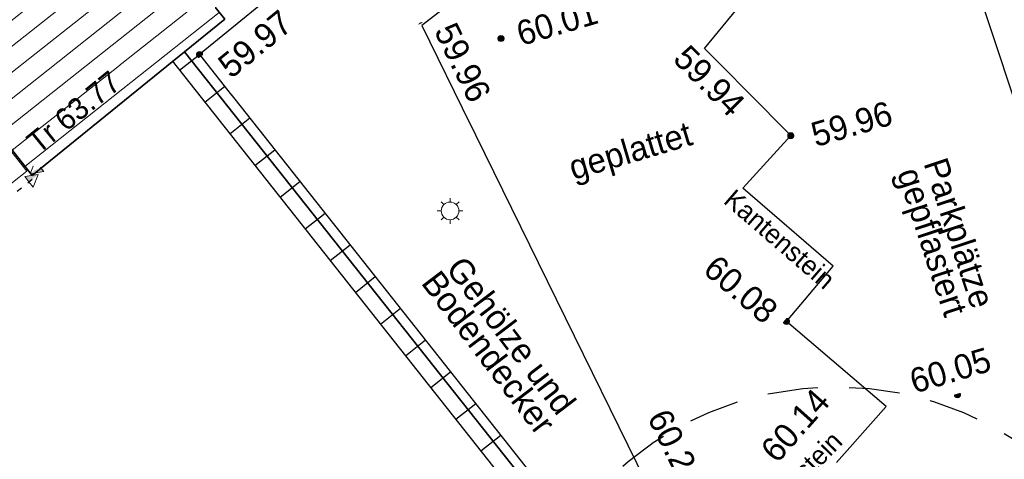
# Model space of a CAD drawing. Header units: metres. Extents: x 32365810 to 32367010, y 5620411 to 5622366.
# Tile 96 of 198: x 32366190 to 32366208, y 5622057 to 5622065. Entities that reach past the tile are written whole.
import ezdxf

# ---------------------------------------------------------------- set-up
doc = ezdxf.new("R2010")
doc.units = ezdxf.units.M
for name, pattern in [('1000.100', [0]), ('1000.196', [0.225, 0.075, -0.15]), ('1000.220', [1.5, 0.925, -0.575]), ('1600.1047', [0]), ('1600.2028', [0]), ('1600.2505', [0])]:
    doc.linetypes.add(name, pattern=pattern)
doc.layers.get('0').update_dxf_attribs({"color": 1, "linetype": 'CONTINUOUS'})
for name, color, linetype in [('Beschriftung Topographie', 7, 'CONTINUOUS'), ('Bäume_ gemessen', 7, 'CONTINUOUS'), ('Ebene 32', 7, 'CONTINUOUS'), ('EFB-_ Dachhöhen Bestandsgebäude (NHN)', 7, 'CONTINUOUS'), ('Flurstücke_Grenzpunkte', 11, 'CONTINUOUS'), ('Gebäude', 31, 'CONTINUOUS'), ('Höhen_ gemessen (NHN)', 7, 'CONTINUOUS'), ('Höhentexte_ gemessen (NHN)', 7, 'CONTINUOUS'), ('Symbole Topographie', 7, 'CONTINUOUS'), ('Topographie_ örtl. Aufnahme', 7, 'CONTINUOUS')]:
    doc.layers.add(name, color=color, linetype=linetype)
doc.styles.add('Beschriftung Topographie_ blau', font='Century Gothic.ttf')
doc.styles.add('Dachhöhe NHN_ Bestand_ gemessen', font='Century Gothic.ttf')
doc.styles.add('Flurstücksnummer - K 10 700', font='Arial.ttf')
doc.styles.add('Hausnummern NRW', font='Arial.ttf', dxfattribs={"width": 0.85})
doc.styles.add('Höhe NHN_ gemessen_ blau', font='Century Gothic.ttf')
doc.styles.add('Höhe NHN_ gemessen_ schwarz', font='Century Gothic.ttf')

# ---------------------------------------------------------------- blocks, each defined once
blk = doc.blocks.new('S1000.461')
at = {"color": 0, "lineweight": -2}
for p, q in [((0, 0.345), (0, 0.5)), ((-0.345, 0), (-0.5, 0)), ((-0.245, 0.245), (-0.35, 0.35)), ((0.245, 0.245), (0.35, 0.35)), ((0.345, 0), (0.5, 0)), ((-0.245, -0.245), (-0.35, -0.35)), ((0, -0.345), (0, -0.5)), ((0.245, -0.245), (0.35, -0.35))]:
    blk.add_line(p, q, dxfattribs=at)
blk.add_circle((0, 0), 0.345, dxfattribs=at)
blk = doc.blocks.new('S1000.15')
at = {"color": 0, "lineweight": -2}
for p, q in [((-0.5, 0.05), (-0.485, 0.1)), ((0.495, 0.05), (-0.5, 0.05)), ((-0.5, -0.05), (-0.5, 0)), ((-0.5, 0), (0.5, 0)), ((-0.485, 0.1), (0.49, 0.1)), ((-0.475, 0.15), (-0.455, 0.2)), ((0.475, 0.15), (-0.475, 0.15)), ((-0.455, 0.2), (0.455, 0.2)), ((-0.43, 0.25), (-0.4, 0.3)), ((0.43, 0.25), (-0.43, 0.25)), ((-0.4, 0.3), (0.395, 0.3)), ((-0.355, 0.35), (-0.295, 0.4)), ((0.36, 0.35), (-0.355, 0.35)), ((-0.295, 0.4), (0.3, 0.4)), ((0.22, 0.45), (-0.215, 0.45)), ((0.3, 0.4), (0.22, 0.45)), ((0.395, 0.3), (0.36, 0.35)), ((0.455, 0.2), (0.43, 0.25)), ((0.49, 0.1), (0.475, 0.15)), ((0.5, 0), (0.495, 0.05)), ((0.495, -0.05), (-0.5, -0.05)), ((-0.475, -0.15), (-0.49, -0.1)), ((-0.49, -0.1), (0.485, -0.1)), ((0.475, -0.15), (-0.475, -0.15)), ((-0.43, -0.25), (-0.455, -0.2)), ((-0.455, -0.2), (0.46, -0.2)), ((0.425, -0.25), (-0.43, -0.25)), ((-0.355, -0.35), (-0.4, -0.3)), ((-0.4, -0.3), (0.395, -0.3)), ((0.345, -0.35), (-0.355, -0.35)), ((-0.205, -0.45), (-0.29, -0.4)), ((-0.29, -0.4), (0.285, -0.4)), ((0.2, -0.45), (-0.205, -0.45)), ((0.285, -0.4), (0.345, -0.35)), ((0.395, -0.3), (0.425, -0.25)), ((0.46, -0.2), (0.475, -0.15)), ((0.485, -0.1), (0.495, -0.05))]:
    blk.add_line(p, q, dxfattribs=at)
blk.add_circle((0, 0), 0.5, dxfattribs=at)
blk = doc.blocks.new('S1000.114', base_point=(0, 0.366025))
at = {"lineweight": -2}
blk.add_hatch(color=0, dxfattribs=at).paths.add_polyline_path([(-0.5, -0.5), (0, 0.366026), (0, -0.5)], flags=0)
at = {"color": 0, "lineweight": -2}
for p, q in [((0, 0.366026), (-0.5, -0.5)), ((0.5, -0.5), (0, 0.366026)), ((-0.5, -0.5), (0, -0.5)), ((0, -0.5), (0.5, -0.5))]:
    blk.add_line(p, q, dxfattribs=at)
blk = doc.blocks.new('O805')
at = {"layer": 'Flurstücke_Grenzpunkte', "color": 7, "linetype": '1600.2028', "lineweight": 35}
for p, q in [((32366193.753, 5622064.723), (32366193.015, 5622064.125)), ((32366193.015, 5622064.125), (32366211.506, 5622040.8))]:
    blk.add_line(p, q, dxfattribs=at)
blk = doc.blocks.new('O1125')
at = {"layer": 'Flurstücke_Grenzpunkte', "color": 7, "linetype": '1600.2028', "lineweight": 35}
for p, q in [((32366190.222, 5622061.86), (32366179.062, 5622076.018)), ((32366193.015, 5622064.125), (32366190.463, 5622062.055)), ((32366193.015, 5622064.125), (32366211.506, 5622040.8)), ((32366190.463, 5622062.055), (32366190.222, 5622061.86))]:
    blk.add_line(p, q, dxfattribs=at)
blk = doc.blocks.new('O1248')
at = {"layer": 'Flurstücke_Grenzpunkte', "color": 7, "linetype": '1600.2028', "lineweight": 35}
for p, q in [((32366182.581, 5622078.818), (32366180.091, 5622076.826)), ((32366182.581, 5622078.818), (32366190.03, 5622069.422)), ((32366180.091, 5622076.826), (32366179.062, 5622076.018)), ((32366190.222, 5622061.86), (32366179.062, 5622076.018)), ((32366190.03, 5622069.422), (32366193.753, 5622064.723)), ((32366193.753, 5622064.723), (32366193.015, 5622064.125)), ((32366193.015, 5622064.125), (32366190.463, 5622062.055)), ((32366190.463, 5622062.055), (32366190.222, 5622061.86))]:
    blk.add_line(p, q, dxfattribs=at)
at = {"layer": 'Flurstücke_Grenzpunkte', "color": 7, "lineweight": 18, "insert": (32366187.618047, 5622068.642208), "char_height": 0.95, "attachment_point": 8, "rotation": 16.5124674, "line_spacing_factor": 0.69, "style": 'Flurstücksnummer - K 10 700', "bg_fill": 2}
blk.add_mtext('90', dxfattribs=at)
blk = doc.blocks.new('O2591')
at = {"layer": 'Gebäude', "color": 7, "linetype": '1600.2505', "lineweight": 18}
for p, q in [((32366186.493, 5622066.57), (32366190.03, 5622069.422)), ((32366190.03, 5622069.422), (32366193.753, 5622064.723)), ((32366186.493, 5622066.57), (32366190.222, 5622061.86)), ((32366193.015, 5622064.125), (32366193.753, 5622064.723)), ((32366190.463, 5622062.055), (32366193.015, 5622064.125)), ((32366190.222, 5622061.86), (32366190.463, 5622062.055))]:
    blk.add_line(p, q, dxfattribs=at)
at = {"layer": 'Ebene 32', "color": 7, "lineweight": 18, "insert": (32366189.954, 5622065.748), "char_height": 0.7, "attachment_point": 8, "line_spacing_factor": 0.69, "style": 'Hausnummern NRW', "bg_fill": 2}
blk.add_mtext('(1)', dxfattribs=at)
blk = doc.blocks.new('O3095')
at = {"layer": 'Gebäude', "color": 7, "linetype": '1600.2505', "lineweight": 18}
for p, q in [((32366182.05, 5622063.034), (32366186.469, 5622066.553)), ((32366190.124, 5622061.936), (32366186.469, 5622066.553)), ((32366181.894, 5622062.91), (32366182.05, 5622063.034)), ((32366181.894, 5622062.91), (32366185.523, 5622058.3)), ((32366185.523, 5622058.3), (32366190.124, 5622061.936))]:
    blk.add_line(p, q, dxfattribs=at)
at = {"layer": 'Ebene 32', "color": 7, "lineweight": 18, "insert": (32366186.424, 5622062.589), "char_height": 0.7, "attachment_point": 8, "line_spacing_factor": 0.69, "style": 'Hausnummern NRW', "bg_fill": 2}
blk.add_mtext('(2)', dxfattribs=at)
blk = doc.blocks.new('*X989')
at = {"color": 142, "linetype": '1000.100', "lineweight": 25, "true_color": 0x0087cd}
for p, q in [((32366192.927013, 5622063.785931), (32366193.292697, 5622064.075349)), ((32366193.387193, 5622063.20456), (32366193.75286, 5622063.494001)), ((32366193.847374, 5622062.62319), (32366194.21304, 5622062.91263)), ((32366194.307554, 5622062.041819), (32366194.67322, 5622062.331259)), ((32366194.767734, 5622061.460448), (32366195.133401, 5622061.749888)), ((32366195.227915, 5622060.879077), (32366195.593581, 5622061.168517)), ((32366195.688095, 5622060.297705), (32366196.053762, 5622060.587146)), ((32366196.148276, 5622059.716334), (32366196.513942, 5622060.005774)), ((32366196.608456, 5622059.134962), (32366196.974123, 5622059.424403)), ((32366197.068637, 5622058.55359), (32366197.434304, 5622058.843031)), ((32366197.528818, 5622057.972218), (32366197.894485, 5622058.261659)), ((32366197.988999, 5622057.390846), (32366198.354666, 5622057.680286)), ((32366198.44918, 5622056.809473), (32366198.814847, 5622057.098914))]:
    blk.add_line(p, q, dxfattribs=at)
blk = doc.blocks.new('*X1209')
at = {"color": 253, "linetype": '1600.1047', "lineweight": 18, "true_color": 0xb2b2b2}
for p, q in [((32366186.599129, 5622066.435951), (32366190.161332, 5622069.256239)), ((32366186.831902, 5622066.141942), (32366190.394209, 5622068.962312)), ((32366187.064675, 5622065.847932), (32366190.627087, 5622068.668385)), ((32366187.297449, 5622065.553923), (32366190.859964, 5622068.374458)), ((32366187.530222, 5622065.259913), (32366191.092841, 5622068.080531)), ((32366187.762995, 5622064.965903), (32366191.325719, 5622067.786603)), ((32366187.995768, 5622064.671894), (32366191.558596, 5622067.492676)), ((32366188.228541, 5622064.377884), (32366191.791473, 5622067.198749)), ((32366188.461314, 5622064.083875), (32366192.024351, 5622066.904822)), ((32366188.694088, 5622063.789865), (32366192.257228, 5622066.610895)), ((32366188.926861, 5622063.495855), (32366192.490105, 5622066.316968)), ((32366189.159634, 5622063.201846), (32366192.722983, 5622066.023041)), ((32366189.392407, 5622062.907836), (32366192.95586, 5622065.729113)), ((32366189.62518, 5622062.613827), (32366193.188737, 5622065.435186)), ((32366189.857954, 5622062.319817), (32366193.421615, 5622065.141259)), ((32366190.090727, 5622062.025808), (32366193.654492, 5622064.847332))]:
    blk.add_line(p, q, dxfattribs=at)

msp = doc.modelspace()

# ---------------------------------------------------------------- block references
at = {"layer": 'EFB-_ Dachhöhen Bestandsgebäude (NHN)', "color": 7, "lineweight": 18, "xscale": 0.25, "yscale": 0.25, "zscale": 0.25}
for p, rotation in [((32366190.188297, 5622061.889017, 63.769), 129.046496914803), ((32366190.334895, 5622061.877066, 65.627), 308.318011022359)]:
    msp.add_blockref('S1000.114', p, dxfattribs=dict(at, rotation=rotation))
at = {"layer": 'Höhen_ gemessen (NHN)', "color": 7, "lineweight": 18, "xscale": 0.1125, "yscale": 0.1125, "zscale": 0.1125}
for p in [(32366197.367538, 5622064.606461, 59.956), (32366198.818, 5622064.369, 60.006), (32366202.545474, 5622064.187272, 59.945), (32366193.292699, 5622064.075381, 59.968), (32366204.130535, 5622062.588094, 59.961), (32366204.051491, 5622059.184368, 60.076), (32366207.186, 5622057.84, 60.049), (32366204.562, 5622057.007, 60.14)]:
    msp.add_blockref('S1000.15', p, dxfattribs=at)
at = {"layer": 'Symbole Topographie', "color": 7, "lineweight": 18, "xscale": 0.47, "yscale": 0.47, "zscale": 0.47}
msp.add_blockref('S1000.461', (32366197.884106, 5622061.209593, 60.104), dxfattribs=at)

# ---------------------------------------------------------------- texts
at = {"layer": 'Beschriftung Topographie', "color": 142, "lineweight": 25, "true_color": 0x0087cd, "attachment_point": 5, "line_spacing_factor": 0.69, "style": 'Beschriftung Topographie_ blau', "bg_fill": 2}
for s, insert, char_height, rotation in [('geplattet', (32366201.207194, 5622062.251613), 0.45, 16.5121764), ('Parkplätze\\Pgepflastert', (32366206.908085, 5622060.702071), 0.45, 288.2602135), ('Kantenstein', (32366203.924673, 5622060.688397), 0.35, 319.1425822), ('Gehölze und\\PBodendecker', (32366198.796123, 5622058.766795), 0.45, 307.2844249)]:
    msp.add_mtext(s, dxfattribs=dict(at, insert=insert, char_height=char_height, rotation=rotation))
at = {"layer": 'EFB-_ Dachhöhen Bestandsgebäude (NHN)', "color": 142, "lineweight": 25, "true_color": 0x0087cd, "insert": (32366191.114736, 5622062.861863), "char_height": 0.4, "attachment_point": 8, "rotation": 39.012777, "line_spacing_factor": 0.69, "style": 'Dachhöhe NHN_ Bestand_ gemessen', "bg_fill": 2}
msp.add_mtext('Tr 63.77', dxfattribs=at)
at = {"layer": 'Höhentexte_ gemessen (NHN)', "color": 7, "lineweight": 25, "char_height": 0.45, "attachment_point": 8, "line_spacing_factor": 0.69, "style": 'Höhe NHN_ gemessen_ schwarz', "bg_fill": 2}
for s, insert, rotation in [('60.01', (32366199.910366, 5622064.437454, 59.982), 16.5124674), ('60.05', (32366207.118852, 5622058.066507, 60.049), 16.5124674), ('60.21', (32366201.818838, 5622056.74566, 60.189), 296.1397492)]:
    msp.add_mtext(s, dxfattribs=dict(at, insert=insert, rotation=rotation))
at = {"layer": 'Höhentexte_ gemessen (NHN)', "color": 142, "lineweight": 25, "true_color": 0x0087cd, "char_height": 0.45, "line_spacing_factor": 0.69, "style": 'Höhe NHN_ gemessen_ blau', "bg_fill": 2}
for s, insert, attachment_point, rotation in [('59.97', (32366193.585456, 5622063.966905, 59.944), 1, 39.3354324), ('59.96', (32366205.311441, 5622062.583026), 8, 16.4444109)]:
    msp.add_mtext(s, dxfattribs=dict(at, insert=insert, attachment_point=attachment_point, rotation=rotation))

# ---------------------------------------------------------------- next in the draw order: texts
at = {"layer": 'Beschriftung Topographie', "color": 142, "lineweight": 25, "true_color": 0x0087cd, "insert": (32366204.114582, 5622056.192253), "char_height": 0.35, "attachment_point": 5, "rotation": 45.5308656, "line_spacing_factor": 0.69, "style": 'Beschriftung Topographie_ blau', "bg_fill": 2}
msp.add_mtext('Kantenstein', dxfattribs=at)
at = {"layer": 'Höhentexte_ gemessen (NHN)', "color": 142, "lineweight": 25, "true_color": 0x0087cd, "char_height": 0.45, "line_spacing_factor": 0.69, "style": 'Höhe NHN_ gemessen_ blau', "bg_fill": 2}
for s, insert, attachment_point, rotation in [('59.96', (32366197.578823, 5622064.505024, 59.932), 7, 296.1397492), ('59.94', (32366202.268656, 5622064.288144, 59.921), 1, 314.745975), ('60.08', (32366203.786624, 5622059.281272, 60.052), 6, 319.4753376)]:
    msp.add_mtext(s, dxfattribs=dict(at, insert=insert, attachment_point=attachment_point, rotation=rotation))

# ---------------------------------------------------------------- next in the draw order: texts
at = {"layer": 'Höhentexte_ gemessen (NHN)', "color": 7, "lineweight": 25, "insert": (32366204.383671, 5622057.123594, 60.116), "char_height": 0.45, "attachment_point": 8, "rotation": 48.4227354, "line_spacing_factor": 0.69, "style": 'Höhe NHN_ gemessen_ schwarz', "bg_fill": 2}
msp.add_mtext('60.14', dxfattribs=at)

# ---------------------------------------------------------------- next in the draw order: block references
at = {"layer": 'Flurstücke_Grenzpunkte', "color": 7, "true_color": 0xffffff}
msp.add_blockref('O805', (0, 0), dxfattribs=at)

# ---------------------------------------------------------------- next in the draw order: block references
msp.add_blockref('O1125', (0, 0), dxfattribs=at)

# ---------------------------------------------------------------- next in the draw order: linework, layer by layer
at = {"layer": 'Bäume_ gemessen', "color": 92, "linetype": '1000.220', "lineweight": 25, "true_color": 0x00d200}
msp.add_circle((32366204.962258, 5622051.988348, 60.638), 5.998471, dxfattribs=at)
at = {"layer": 'Topographie_ örtl. Aufnahme', "color": 142, "linetype": '1000.100', "lineweight": 25, "true_color": 0x0087cd}
for p, q in [((32366204.960598, 5622073.134412, 59.692), (32366213.67299, 5622046.729122, 60.228)), ((32366202.545474, 5622064.187272, 59.945), (32366205.932704, 5622068.289252, 59.821)), ((32366200.827125, 5622067.285702, 59.904), (32366197.367538, 5622064.606461, 59.956)), ((32366197.367538, 5622064.606461, 59.956), (32366202.524422, 5622054.098401, 60.208)), ((32366204.130535, 5622062.588094, 59.961), (32366202.545474, 5622064.187272, 59.945)), ((32366203.254116, 5622061.628087, 60.006), (32366204.130535, 5622062.588094, 59.961)), ((32366204.906961, 5622060.195253, 60.031), (32366203.254116, 5622061.628087, 60.006)), ((32366204.051491, 5622059.184368, 60.076), (32366204.906961, 5622060.195253, 60.031)), ((32366205.876284, 5622057.624488, 60.062), (32366204.051491, 5622059.184368, 60.076)), ((32366204.967222, 5622056.599768, 60.125), (32366205.876284, 5622057.624488, 60.062))]:
    msp.add_line(p, q, dxfattribs=at)

# ---------------------------------------------------------------- next in the draw order: block references
at = {"layer": 'Flurstücke_Grenzpunkte', "color": 7, "true_color": 0xffffff}
msp.add_blockref('O1248', (0, 0), dxfattribs=at)

# ---------------------------------------------------------------- next in the draw order: block references
at = {"layer": 'Gebäude', "color": 7, "true_color": 0xffffff}
msp.add_blockref('O2591', (0, 0), dxfattribs=at)

# ---------------------------------------------------------------- next in the draw order: linework, layer by layer
at = {"layer": 'Topographie_ örtl. Aufnahme', "color": 142, "linetype": '1000.100', "lineweight": 25, "true_color": 0x0087cd}
for p, q in [((32366203.864971, 5622072.739612, 59.759), (32366193.292699, 5622064.075381, 59.968)), ((32366193.292699, 5622064.075381, 59.968), (32366211.719334, 5622040.795965, 60.444)), ((32366192.78927, 5622063.959953, 59.964), (32366211.157067, 5622040.75487, 60.444))]:
    msp.add_line(p, q, dxfattribs=at)

# ---------------------------------------------------------------- next in the draw order: block references
at = {"layer": 'Gebäude', "color": 7, "true_color": 0xffffff}
msp.add_blockref('O3095', (0, 0), dxfattribs=at)
at = {"layer": 'Topographie_ örtl. Aufnahme', "color": 7, "true_color": 0xffffff}
msp.add_blockref('*X989', (0, 0), dxfattribs=at)

# ---------------------------------------------------------------- next in the draw order: linework, layer by layer
at = {"layer": 'EFB-_ Dachhöhen Bestandsgebäude (NHN)', "color": 7, "linetype": '1000.196', "lineweight": 25}
msp.add_line((32366185.632744, 5622058.16113), (32366190.233744, 5622061.79713), dxfattribs=at)

# ---------------------------------------------------------------- next in the draw order: block references
at = {"layer": 'Gebäude', "color": 7, "true_color": 0xffffff}
msp.add_blockref('*X1209', (0, 0), dxfattribs=at)

doc.saveas('drawing.dxf')
